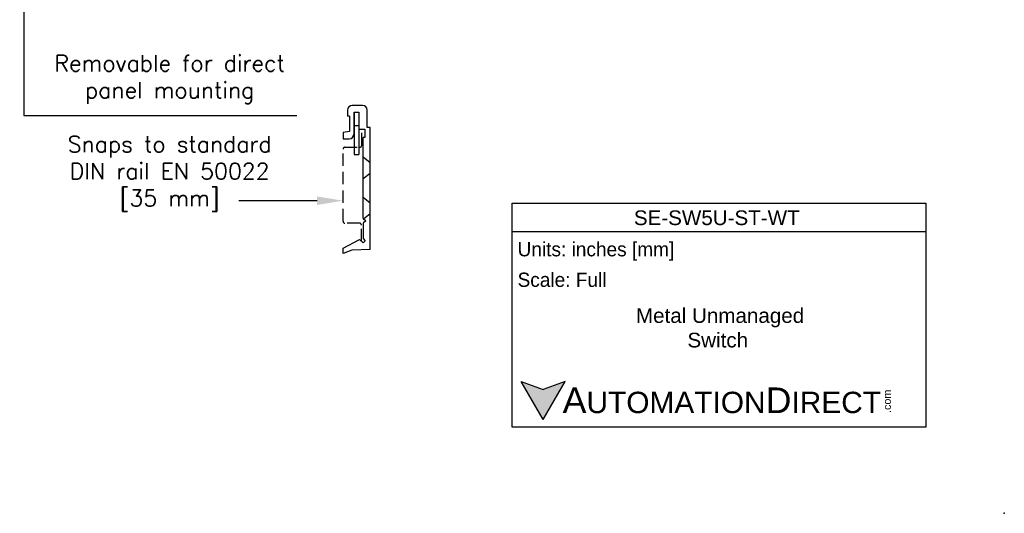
# Model space of a CAD drawing. Header units: inches. Extents: x 0 to 284, y 0 to 223.
# Tile 5 of 8: x 132 to 284, y 0 to 76. Entities that reach past the tile are written whole.
import ezdxf
from ezdxf import colors
from ezdxf.entities.mleader import LeaderData, LeaderLine
from ezdxf.math import Vec2, Vec3

# ---------------------------------------------------------------- set-up
doc = ezdxf.new("R2010")
doc.units = ezdxf.units.IN
doc.header["$LTSCALE"] = 0.3
doc.header["$MEASUREMENT"] = 0
doc.linetypes.add('HIDDEN', pattern=[9.525, 6.35, -3.175])
doc.layers.add('Hidden', color=102, linetype='HIDDEN')
doc.layers.add('Text', color=140, linetype='Continuous')
doc.styles.add('型式1', font='txt')

msp = doc.modelspace()

# ---------------------------------------------------------------- hatches: boundary and pattern name
at = {"layer": 'Text'}
msp.add_hatch(color=256, dxfattribs=at).paths.add_polyline_path([(216.1964, 20.3915), (212.7976, 19.1544), (209.3988, 20.3915), (212.7976, 14.5046)])

# ---------------------------------------------------------------- linework, layer by layer
for p, q in [((184.9103, 63.0449), (183.3131, 63.0449)), ((182.587, 62.3188), (182.587, 61.375)), ((182.8774, 61.375), (182.587, 61.375)), ((182.8774, 61.375), (182.8774, 59.0396)), ((183.5914, 58.6282), (183.5914, 61.9921)), ((183.5914, 61.9921), (183.5914, 55.4583)), ((184.3174, 61.9921), (184.3174, 59.3784)), ((184.3174, 61.9921), (184.3174, 55.4583)), ((185.6364, 59.6204), (185.6364, 62.3188)), ((183.5914, 59.9471), (184.3174, 59.9471)), ((184.3174, 59.3784), (185.2491, 59.3784)), ((185.2491, 59.3784), (185.2491, 58.0958)), ((186.1083, 59.6204), (185.6364, 59.6204)), ((186.1083, 40.8042), (186.1083, 59.6204)), ((186.1083, 40.8042), (186.1083, 59.6204)), ((186.1083, 40.8042), (186.1083, 59.6204)), ((182.8774, 59.0396), (181.9215, 58.8581)), ((181.9215, 58.8581), (181.9215, 57.9022)), ((181.9215, 57.9022), (182.8653, 57.9022)), ((185.2491, 58.0958), (185.0071, 58.0958)), ((185.0071, 45.5718), (185.0071, 58.0958)), ((183.5914, 55.4583), (184.3174, 55.4583)), ((185.0071, 45.5718), (185.3943, 45.2088)), ((185.3943, 45.2088), (185.0071, 44.8457)), ((185.0071, 44.8457), (185.0071, 42.4619)), ((181.9215, 40.9857), (184.4607, 42.3409)), ((184.4607, 42.3409), (185.0071, 41.7946)), ((185.0071, 42.4619), (185.3408, 42.1282)), ((185.3408, 42.1282), (185.0071, 41.7946)), ((181.9215, 40.175), (181.9215, 40.9857)), ((183.2526, 40.659), (181.9215, 40.175)), ((186.1083, 40.8042), (183.2526, 40.659))]:
    msp.add_line(p, q)
msp.add_lwpolyline([(183.5914, 61.9921), (184.3174, 61.9921)])
for centre, start, end in [((183.3131, 62.3188), 90, 180), ((184.9103, 62.3188), 0, 90), ((182.8653, 58.6282), 270, 0)]:
    msp.add_arc(centre, 0.726, start, end)
at = {"color": 5}
msp.add_point((284.0148, 0), dxfattribs=at)
at = {"layer": 'Hidden'}
for p, q in [((185.0071, 55.0827), (186.1083, 54.2478)), ((185.0071, 51.743), (186.1083, 52.5779)), ((185.0071, 48.851), (186.1083, 48.0161)), ((185.0717, 45.5113), (186.1083, 46.3462))]:
    msp.add_line(p, q, dxfattribs=at)
msp.add_lwpolyline([(184.7339, 42.0677), (184.7339, 44.5457, 0.41421356), (184.4339, 44.8457), (182.1939, 44.8457, -0.41421356), (181.8939, 45.1457), (181.8939, 56.2893, -0.41421356), (182.1939, 56.5893), (184.4833, 56.5893, 0.41421356), (184.7833, 56.8893), (184.7833, 59.3784)], format="xyb", dxfattribs=at)
at = {"layer": 'Text'}
for p, q in [((208.0344, 47.9472), (271.8758, 47.9472)), ((208.0344, 13.335), (208.0344, 47.9472)), ((271.8758, 47.9472), (271.8758, 13.335)), ((208.0344, 43.5465), (271.8758, 43.5465)), ((212.7976, 14.5046), (209.3988, 20.3915)), ((209.3988, 20.3915), (212.7976, 19.1544)), ((212.7976, 14.5046), (216.1964, 20.3915)), ((216.1964, 20.3915), (212.7976, 19.1544)), ((271.8758, 13.335), (208.0344, 13.335))]:
    msp.add_line(p, q, dxfattribs=at)
at = {"layer": 'Text', "color": 140}
msp.add_lwpolyline([(132.9837, 61.5156), (174.7885, 61.5156)], dxfattribs=at)

# ---------------------------------------------------------------- texts
at = {"layer": 'Text', "color": 140, "char_height": 2.5, "attachment_point": 5}
for s, insert in [('{\\Fromans|c0;Removable for direct\\Ppanel mounting}', (155.1298, 67.0664)), ('{\\Fromans|c0;Snaps to standard\\PDIN rail EN 50022\\P[35 mm]}', (155.1298, 52.4819))]:
    msp.add_mtext(s, dxfattribs=dict(at, insert=insert))
at = {"layer": 'Text', "linetype": 'Continuous', "char_height": 2.275845, "attachment_point": 1}
for s, insert, width in [('{\\fArial|b0|i0|c0|p34;SE-SW5U-ST-WT}', (226.8069, 46.8245), 32.87867), ('{\\fArial|b0|i0|c0|p34;Metal Unmanaged\\P         Switch }', (227.1322, 31.7091), 33.263266)]:
    msp.add_mtext(s, dxfattribs=dict(at, insert=insert, width=width))
at = {"layer": 'Text', "char_height": 2.20031, "width": 63.841356, "attachment_point": 4}
for s, insert in [(' Units: inches [mm]', (208.0344, 40.4879)), (' Scale: Full', (208.0344, 36.0873))]:
    msp.add_mtext(s, dxfattribs=dict(at, insert=insert))
at = {"layer": 'Text', "insert": (209.3988, 17.448), "char_height": 3.300464, "width": 55.90878, "attachment_point": 4, "style": '型式1'}
msp.add_mtext('{\\fArial|b0|i0|c0|p34;     \\H1.2x;A\\H0.8333x;UTOMATION\\H1.2x;D\\H0.8333x;IRECT}', dxfattribs=at)
at = {"layer": 'Text', "insert": (265.3076, 15.5131), "char_height": 1.188167, "width": 3.520943, "attachment_point": 1, "rotation": 90, "style": '型式1'}
msp.add_mtext('{\\fArial|b0|i0|c0|p34;.com}', dxfattribs=at)

# ---------------------------------------------------------------- leaders
at = {"layer": 'Text', "color": 140}
ml = msp.add_multileader_mtext('Standard', dxfattribs=at)
ml.set_content('')
ml.set_leader_properties()
ml.build(insert=Vec2(0, 0))
ml.multileader.update_dxf_attribs({"text_right_attachment_type": 6, "dogleg_length": 0.36})
ctx = ml.context
ctx.base_point, ctx.plane_origin = Vec3(132.9837, 61.5156), Vec3(132.6237, 110.6716)
ctx.right_attachment = 6
notes = []
notes.append((ctx, [(0, (1, 1, 0), (132.6237, 61.5156), (1, 0), 0.36, [(0, [(132.6237, 110.6716)], 0, [])])]))
ctx.mtext, ml.multileader.dxf.content_type = None, 0
ml = msp.add_multileader_mtext('Standard', dxfattribs=at)
ml.set_content('')
ml.set_leader_properties()
ml.build(insert=Vec2(0, 0))
ml.multileader.update_dxf_attribs({"text_right_attachment_type": 6, "dogleg_length": 0.36})
ctx = ml.context
ctx.base_point, ctx.plane_origin = Vec3(165.8173, 48.3213), Vec3(181.8939, 48.3213)
ctx.right_attachment = 6
notes.append((ctx, [(0, (1, 1, 0), (166.1773, 48.3213), (-1, 0), 0.36, [(0, [(181.8939, 48.3213)], 0, [])])]))
ctx.mtext, ml.multileader.dxf.content_type = None, 0
for ctx, leaders in notes:
    for number, flags, end, landing, length, lines in leaders:
        leader = LeaderData()
        leader.index, (leader.has_last_leader_line, leader.has_dogleg_vector, leader.attachment_direction) = number, flags
        leader.last_leader_point, leader.dogleg_vector, leader.dogleg_length = Vec3(end), Vec3(landing), length
        for number, points, colour, breaks in lines:
            line = LeaderLine()
            line.index, line.vertices, line.color, line.breaks = number, Vec3.list(points), colors.encode_raw_color(colour), breaks
            leader.lines.append(line)
        ctx.leaders.append(leader)

doc.saveas('drawing.dxf')
